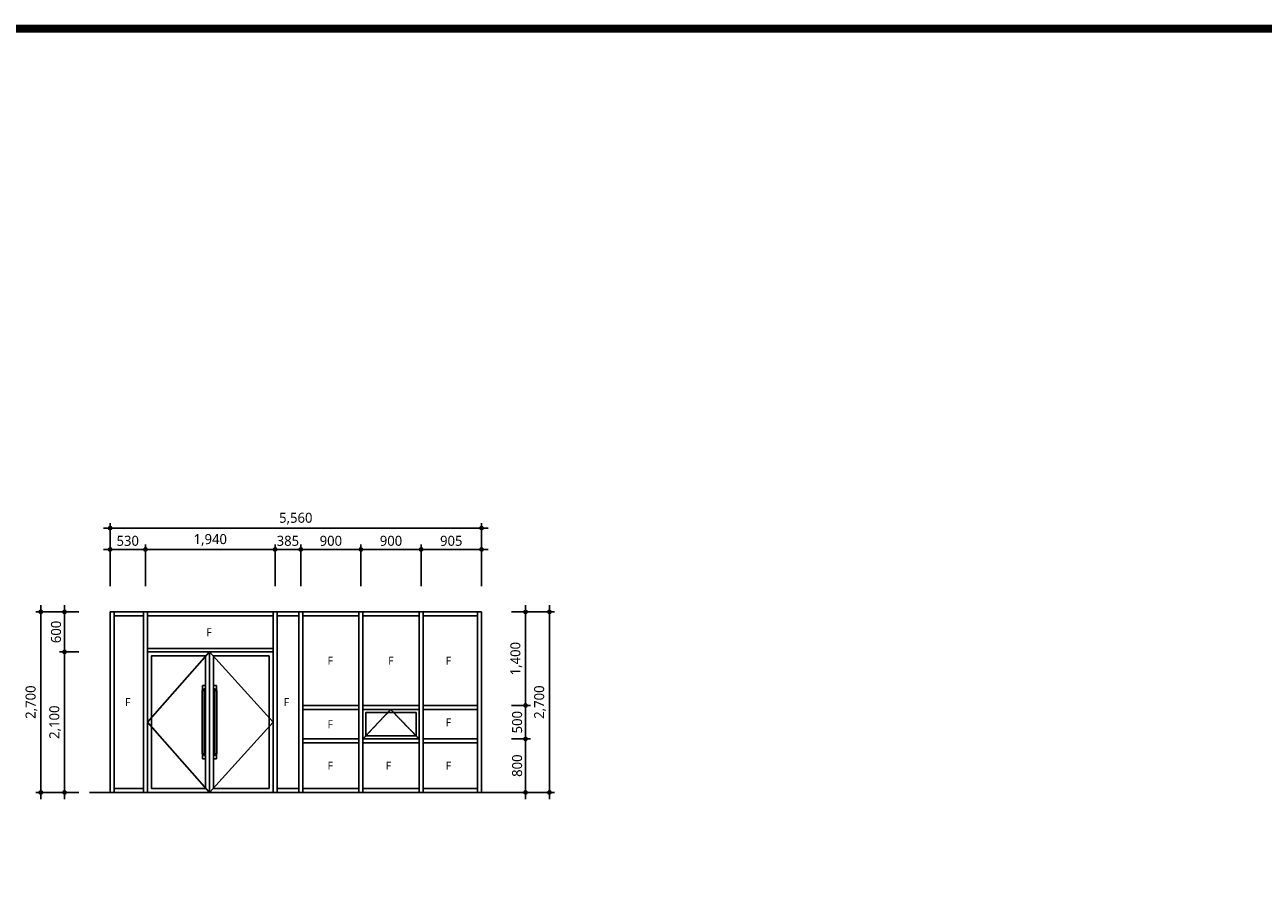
# Model space of a CAD drawing. Header units: millimetres. Extents: x 3514308 to 4174071, y -6064565 to -5128588.
# Tile 6 of 161: x 3697768 to 3716304, y -6031294 to -6018545. Entities that reach past the tile are written whole.
import ezdxf
from ezdxf.enums import TextEntityAlignment as Align

# ---------------------------------------------------------------- set-up
doc = ezdxf.new("R2010")
doc.units = ezdxf.units.MM
doc.header["$MEASUREMENT"] = 0
doc.linetypes.add('CEN', pattern=[66, 60, -2, 2, -2])
doc.linetypes.add('HIDDEN', pattern=[0.375, 0.25, -0.125])
doc.layers.get('0').update_dxf_attribs({"linetype": 'CONTINUOUS'})
doc.layers.get('DEFPOINTS').update_dxf_attribs({"linetype": 'CONTINUOUS'})
for name, color, linetype in [('3', 3, 'CONTINUOUS'), ('A_GE_FORM', 7, 'CONTINUOUS'), ('AA-DWXM-DOOR', 4, 'CONTINUOUS'), ('AA-DWXM-WIND', 4, 'CONTINUOUS'), ('AA-XXXX-CNTL', 1, 'CEN'), ('AA-XXXX-DIMS', 7, 'CONTINUOUS'), ('AA-XXXX-TEXT', 3, 'CONTINUOUS')]:
    doc.layers.add(name, color=color, linetype=linetype)
doc.styles.add('HAUD01', font='malgun.ttf')
doc.styles.add('맑은고딕', font='malgun.ttf')
doc.dimstyles.new('HAUD-외부(50)', dxfattribs={"dimscale": 50, "dimtxt": 3, "dimasz": 1, "dimexe": 1.5, "dimexo": 3, "dimgap": 1, "dimtad": 1, "dimdec": 0, "dimdsep": 46, "dimlunit": 6, "dimtxsty": 'HAUD01', "dimblk": 'DIMDOT', "dimcen": 2.5, "dimdle": 1.5, "dimclrd": 7, "dimclre": 7, "dimclrt": 3, "dimadec": 0, "dimazin": 0, "dimtfac": 1, "dimtdec": 0, "dimtix": 1, "dimtmove": 2, "dimatfit": 3, "dimfxl": 0, "dimtvp": 1, "dimtolj": 1, "dimtzin": 0, "dimarcsym": 0})

# ---------------------------------------------------------------- blocks, each defined once
blk = doc.blocks.new('DIMDOT')
blk.add_line((-2, 0), (2, 0))
blk.add_circle((0, 0), 0.5)
blk = doc.blocks.new('*D936')
at = {"layer": 'AA-XXXX-DIMS', "color": 7, "lineweight": -2, "transparency": 16777216}
for p, q in [((3703699, -6026942), (3703699, -6026317)), ((3704554, -6026392), (3703749, -6026392)), ((3704604, -6026942), (3704604, -6026317))]:
    blk.add_line(p, q, dxfattribs=at)
at = {"layer": 'DEFPOINTS', "color": 0, "transparency": 16777216}
for p in [(3703699, -6026392), (3703699, -6027092), (3704604, -6027092)]:
    blk.add_point(p, dxfattribs=at)
at = {"layer": 'AA-XXXX-DIMS', "color": 7, "lineweight": -2, "transparency": 16777216, "xscale": 50, "yscale": 50, "zscale": 50, "rotation": 180}
blk.add_blockref('DIMDOT', (3703699, -6026392), dxfattribs=at)
at = {"layer": 'AA-XXXX-DIMS', "color": 7, "lineweight": -2, "transparency": 16777216, "xscale": 50, "yscale": 50, "zscale": 50}
blk.add_blockref('DIMDOT', (3704604, -6026392), dxfattribs=at)
at = {"layer": 'AA-XXXX-DIMS', "color": 3, "transparency": 16777216, "insert": (3704151, -6026264), "char_height": 150, "attachment_point": 5, "style": 'HAUD01'}
blk.add_mtext('\\A1;905', dxfattribs=at)
blk = doc.blocks.new('*D937')
at = {"layer": 'AA-XXXX-DIMS', "color": 7, "lineweight": -2, "transparency": 16777216}
for p, q in [((3699044, -6026942), (3699044, -6025997)), ((3704604, -6026942), (3704604, -6025997)), ((3704554, -6026072), (3699094, -6026072))]:
    blk.add_line(p, q, dxfattribs=at)
at = {"layer": 'DEFPOINTS', "color": 0, "transparency": 16777216}
for p in [(3699044, -6026072), (3699044, -6027092), (3704604, -6027092)]:
    blk.add_point(p, dxfattribs=at)
at = {"layer": 'AA-XXXX-DIMS', "color": 7, "lineweight": -2, "transparency": 16777216, "xscale": 50, "yscale": 50, "zscale": 50, "rotation": 180}
blk.add_blockref('DIMDOT', (3699044, -6026072), dxfattribs=at)
at = {"layer": 'AA-XXXX-DIMS', "color": 7, "lineweight": -2, "transparency": 16777216, "xscale": 50, "yscale": 50, "zscale": 50}
blk.add_blockref('DIMDOT', (3704604, -6026072), dxfattribs=at)
at = {"layer": 'AA-XXXX-DIMS', "color": 3, "transparency": 16777216, "insert": (3701824, -6025932), "char_height": 150, "attachment_point": 5, "style": '맑은고딕'}
blk.add_mtext('\\A1;5,560', dxfattribs=at)
blk = doc.blocks.new('*D938')
at = {"layer": 'AA-XXXX-DIMS', "color": 7, "lineweight": -2, "transparency": 16777216}
for p, q in [((3702799, -6026942), (3702799, -6026317)), ((3703649, -6026392), (3702849, -6026392)), ((3703699, -6026942), (3703699, -6026317))]:
    blk.add_line(p, q, dxfattribs=at)
at = {"layer": 'DEFPOINTS', "color": 0, "transparency": 16777216}
for p in [(3702799, -6026392), (3702799, -6027092), (3703699, -6027092)]:
    blk.add_point(p, dxfattribs=at)
at = {"layer": 'AA-XXXX-DIMS', "color": 7, "lineweight": -2, "transparency": 16777216, "xscale": 50, "yscale": 50, "zscale": 50, "rotation": 180}
blk.add_blockref('DIMDOT', (3702799, -6026392), dxfattribs=at)
at = {"layer": 'AA-XXXX-DIMS', "color": 7, "lineweight": -2, "transparency": 16777216, "xscale": 50, "yscale": 50, "zscale": 50}
blk.add_blockref('DIMDOT', (3703699, -6026392), dxfattribs=at)
at = {"layer": 'AA-XXXX-DIMS', "color": 3, "transparency": 16777216, "insert": (3703249, -6026264), "char_height": 150, "attachment_point": 5, "style": 'HAUD01'}
blk.add_mtext('\\A1;900', dxfattribs=at)
blk = doc.blocks.new('*D939')
at = {"layer": 'AA-XXXX-DIMS', "color": 7, "lineweight": -2, "transparency": 16777216}
for p, q in [((3701899, -6026942), (3701899, -6026317)), ((3702749, -6026392), (3701949, -6026392)), ((3702799, -6026942), (3702799, -6026317))]:
    blk.add_line(p, q, dxfattribs=at)
at = {"layer": 'DEFPOINTS', "color": 0, "transparency": 16777216}
for p in [(3701899, -6026392), (3701899, -6027092), (3702799, -6027092)]:
    blk.add_point(p, dxfattribs=at)
at = {"layer": 'AA-XXXX-DIMS', "color": 7, "lineweight": -2, "transparency": 16777216, "xscale": 50, "yscale": 50, "zscale": 50, "rotation": 180}
blk.add_blockref('DIMDOT', (3701899, -6026392), dxfattribs=at)
at = {"layer": 'AA-XXXX-DIMS', "color": 7, "lineweight": -2, "transparency": 16777216, "xscale": 50, "yscale": 50, "zscale": 50}
blk.add_blockref('DIMDOT', (3702799, -6026392), dxfattribs=at)
at = {"layer": 'AA-XXXX-DIMS', "color": 3, "transparency": 16777216, "insert": (3702349, -6026264), "char_height": 150, "attachment_point": 5, "style": 'HAUD01'}
blk.add_mtext('\\A1;900', dxfattribs=at)
blk = doc.blocks.new('*D940')
at = {"layer": 'AA-XXXX-DIMS', "color": 7, "lineweight": -2, "transparency": 16777216}
for p, q in [((3701464, -6026392), (3701414, -6026392)), ((3701514, -6026942), (3701514, -6026317)), ((3701899, -6026392), (3701514, -6026392)), ((3701899, -6026942), (3701899, -6026317)), ((3701949, -6026392), (3701999, -6026392))]:
    blk.add_line(p, q, dxfattribs=at)
at = {"layer": 'DEFPOINTS', "color": 0, "transparency": 16777216}
for p in [(3701514, -6026392), (3701514, -6027092), (3701899, -6027092)]:
    blk.add_point(p, dxfattribs=at)
at = {"layer": 'AA-XXXX-DIMS', "color": 7, "lineweight": -2, "transparency": 16777216, "xscale": 50, "yscale": 50, "zscale": 50}
blk.add_blockref('DIMDOT', (3701514, -6026392), dxfattribs=at)
at = {"layer": 'AA-XXXX-DIMS', "color": 7, "lineweight": -2, "transparency": 16777216, "xscale": 50, "yscale": 50, "zscale": 50, "rotation": 180}
blk.add_blockref('DIMDOT', (3701899, -6026392), dxfattribs=at)
at = {"layer": 'AA-XXXX-DIMS', "color": 3, "transparency": 16777216, "insert": (3701706, -6026264), "char_height": 150, "attachment_point": 5, "style": 'HAUD01'}
blk.add_mtext('\\A1;385', dxfattribs=at)
blk = doc.blocks.new('*D941')
at = {"layer": 'AA-XXXX-DIMS', "color": 7, "lineweight": -2, "transparency": 16777216}
for p, q in [((3699574, -6026942), (3699574, -6026317)), ((3701464, -6026392), (3699624, -6026392)), ((3701514, -6026942), (3701514, -6026317))]:
    blk.add_line(p, q, dxfattribs=at)
at = {"layer": 'DEFPOINTS', "color": 0, "transparency": 16777216}
for p in [(3699574, -6026392), (3699574, -6027092), (3701514, -6027092)]:
    blk.add_point(p, dxfattribs=at)
at = {"layer": 'AA-XXXX-DIMS', "color": 7, "lineweight": -2, "transparency": 16777216, "xscale": 50, "yscale": 50, "zscale": 50, "rotation": 180}
blk.add_blockref('DIMDOT', (3699574, -6026392), dxfattribs=at)
at = {"layer": 'AA-XXXX-DIMS', "color": 7, "lineweight": -2, "transparency": 16777216, "xscale": 50, "yscale": 50, "zscale": 50}
blk.add_blockref('DIMDOT', (3701514, -6026392), dxfattribs=at)
at = {"layer": 'AA-XXXX-DIMS', "color": 3, "transparency": 16777216, "insert": (3700544, -6026251), "char_height": 150, "attachment_point": 5, "style": 'HAUD01'}
blk.add_mtext('\\A1;1,940', dxfattribs=at)
blk = doc.blocks.new('*D942')
at = {"layer": 'AA-XXXX-DIMS', "color": 7, "lineweight": -2, "transparency": 16777216}
for p, q in [((3699044, -6026942), (3699044, -6026317)), ((3699524, -6026392), (3699094, -6026392)), ((3699574, -6026942), (3699574, -6026317))]:
    blk.add_line(p, q, dxfattribs=at)
at = {"layer": 'DEFPOINTS', "color": 0, "transparency": 16777216}
for p in [(3699044, -6026392), (3699044, -6027092), (3699574, -6027092)]:
    blk.add_point(p, dxfattribs=at)
at = {"layer": 'AA-XXXX-DIMS', "color": 7, "lineweight": -2, "transparency": 16777216, "xscale": 50, "yscale": 50, "zscale": 50, "rotation": 180}
blk.add_blockref('DIMDOT', (3699044, -6026392), dxfattribs=at)
at = {"layer": 'AA-XXXX-DIMS', "color": 7, "lineweight": -2, "transparency": 16777216, "xscale": 50, "yscale": 50, "zscale": 50}
blk.add_blockref('DIMDOT', (3699574, -6026392), dxfattribs=at)
at = {"layer": 'AA-XXXX-DIMS', "color": 3, "transparency": 16777216, "insert": (3699309, -6026264), "char_height": 150, "attachment_point": 5, "style": 'HAUD01'}
blk.add_mtext('\\A1;530', dxfattribs=at)
blk = doc.blocks.new('*D943')
at = {"layer": 'AA-XXXX-DIMS', "color": 7, "lineweight": -2, "transparency": 16777216}
for p, q in [((3698308, -6027326), (3697933, -6027326)), ((3698008, -6027376), (3698008, -6029976)), ((3698308, -6030026), (3697933, -6030026))]:
    blk.add_line(p, q, dxfattribs=at)
at = {"layer": 'DEFPOINTS', "color": 0, "transparency": 16777216}
for p in [(3698458, -6027326), (3698008, -6030026), (3698458, -6030026)]:
    blk.add_point(p, dxfattribs=at)
at = {"layer": 'AA-XXXX-DIMS', "color": 7, "lineweight": -2, "transparency": 16777216, "xscale": 50, "yscale": 50, "zscale": 50}
for p, rotation in [((3698008, -6027326), 90), ((3698008, -6030026), 270)]:
    blk.add_blockref('DIMDOT', p, dxfattribs=dict(at, rotation=rotation))
at = {"layer": 'AA-XXXX-DIMS', "color": 3, "transparency": 16777216, "insert": (3697868, -6028676), "char_height": 150, "attachment_point": 5, "rotation": 90, "style": '맑은고딕'}
blk.add_mtext('\\A1;2,700', dxfattribs=at)
blk = doc.blocks.new('*D944')
at = {"layer": 'AA-XXXX-DIMS', "color": 7, "lineweight": -2, "transparency": 16777216}
for p, q in [((3698576, -6027926), (3698289, -6027926)), ((3698364, -6027976), (3698364, -6029976)), ((3698576, -6030026), (3698289, -6030026))]:
    blk.add_line(p, q, dxfattribs=at)
at = {"layer": 'DEFPOINTS', "color": 0, "transparency": 16777216}
for p in [(3698726, -6027926), (3698364, -6030026), (3698726, -6030026)]:
    blk.add_point(p, dxfattribs=at)
at = {"layer": 'AA-XXXX-DIMS', "color": 7, "lineweight": -2, "transparency": 16777216, "xscale": 50, "yscale": 50, "zscale": 50}
for p, rotation in [((3698364, -6027926), 90), ((3698364, -6030026), 270)]:
    blk.add_blockref('DIMDOT', p, dxfattribs=dict(at, rotation=rotation))
at = {"layer": 'AA-XXXX-DIMS', "color": 3, "transparency": 16777216, "insert": (3698223, -6028976), "char_height": 150, "attachment_point": 5, "rotation": 90, "style": '맑은고딕'}
blk.add_mtext('\\A1;2,100', dxfattribs=at)
blk = doc.blocks.new('*D945')
at = {"layer": 'AA-XXXX-DIMS', "color": 7, "lineweight": -2, "transparency": 16777216}
for p, q in [((3698576, -6027326), (3698289, -6027326)), ((3698364, -6027876), (3698364, -6027376)), ((3698576, -6027926), (3698289, -6027926))]:
    blk.add_line(p, q, dxfattribs=at)
at = {"layer": 'DEFPOINTS', "color": 0, "transparency": 16777216}
for p in [(3698364, -6027326), (3698726, -6027326), (3698726, -6027926)]:
    blk.add_point(p, dxfattribs=at)
at = {"layer": 'AA-XXXX-DIMS', "color": 7, "lineweight": -2, "transparency": 16777216, "xscale": 50, "yscale": 50, "zscale": 50}
for p, rotation in [((3698364, -6027326), 90), ((3698364, -6027926), 270)]:
    blk.add_blockref('DIMDOT', p, dxfattribs=dict(at, rotation=rotation))
at = {"layer": 'AA-XXXX-DIMS', "color": 3, "transparency": 16777216, "insert": (3698236, -6027626), "char_height": 150, "attachment_point": 5, "rotation": 90, "style": '맑은고딕'}
blk.add_mtext('\\A1;600', dxfattribs=at)
blk = doc.blocks.new('*D946')
at = {"layer": 'AA-XXXX-DIMS', "color": 7, "lineweight": -2, "transparency": 16777216}
for p, q in [((3705320, -6027326), (3705695, -6027326)), ((3705620, -6027376), (3705620, -6029976)), ((3705320, -6030026), (3705695, -6030026))]:
    blk.add_line(p, q, dxfattribs=at)
at = {"layer": 'DEFPOINTS', "color": 0, "transparency": 16777216}
for p in [(3705170, -6027326), (3705170, -6030026), (3705620, -6030026)]:
    blk.add_point(p, dxfattribs=at)
at = {"layer": 'AA-XXXX-DIMS', "color": 7, "lineweight": -2, "transparency": 16777216, "xscale": 50, "yscale": 50, "zscale": 50}
for p, rotation in [((3705620, -6027326), 90), ((3705620, -6030026), 270)]:
    blk.add_blockref('DIMDOT', p, dxfattribs=dict(at, rotation=rotation))
at = {"layer": 'AA-XXXX-DIMS', "color": 3, "transparency": 16777216, "insert": (3705480, -6028676), "char_height": 150, "attachment_point": 5, "rotation": 90, "style": '맑은고딕'}
blk.add_mtext('\\A1;2,700', dxfattribs=at)
blk = doc.blocks.new('*D947')
at = {"layer": 'AA-XXXX-DIMS', "color": 7, "lineweight": -2, "transparency": 16777216}
for p, q in [((3705052, -6029226), (3705339, -6029226)), ((3705264, -6029276), (3705264, -6029976)), ((3705052, -6030026), (3705339, -6030026))]:
    blk.add_line(p, q, dxfattribs=at)
at = {"layer": 'DEFPOINTS', "color": 0, "transparency": 16777216}
for p in [(3704902, -6029226), (3704902, -6030026), (3705264, -6030026)]:
    blk.add_point(p, dxfattribs=at)
at = {"layer": 'AA-XXXX-DIMS', "color": 7, "lineweight": -2, "transparency": 16777216, "xscale": 50, "yscale": 50, "zscale": 50}
for p, rotation in [((3705264, -6029226), 90), ((3705264, -6030026), 270)]:
    blk.add_blockref('DIMDOT', p, dxfattribs=dict(at, rotation=rotation))
at = {"layer": 'AA-XXXX-DIMS', "color": 3, "transparency": 16777216, "insert": (3705137, -6029626), "char_height": 150, "attachment_point": 5, "rotation": 90, "style": '맑은고딕'}
blk.add_mtext('\\A1;800', dxfattribs=at)
blk = doc.blocks.new('*D948')
at = {"layer": 'AA-XXXX-DIMS', "color": 7, "lineweight": -2, "transparency": 16777216}
for p, q in [((3705052, -6027326), (3705339, -6027326)), ((3705264, -6028676), (3705264, -6027376)), ((3705052, -6028726), (3705339, -6028726))]:
    blk.add_line(p, q, dxfattribs=at)
at = {"layer": 'DEFPOINTS', "color": 0, "transparency": 16777216}
for p in [(3704902, -6027326), (3705264, -6027326), (3704902, -6028726)]:
    blk.add_point(p, dxfattribs=at)
at = {"layer": 'AA-XXXX-DIMS', "color": 7, "lineweight": -2, "transparency": 16777216, "xscale": 50, "yscale": 50, "zscale": 50}
for p, rotation in [((3705264, -6027326), 90), ((3705264, -6028726), 270)]:
    blk.add_blockref('DIMDOT', p, dxfattribs=dict(at, rotation=rotation))
at = {"layer": 'AA-XXXX-DIMS', "color": 3, "transparency": 16777216, "insert": (3705124, -6028026), "char_height": 150, "attachment_point": 5, "rotation": 90, "style": '맑은고딕'}
blk.add_mtext('\\A1;1,400', dxfattribs=at)
blk = doc.blocks.new('*D949')
at = {"layer": 'AA-XXXX-DIMS', "color": 7, "lineweight": -2, "transparency": 16777216}
for p, q in [((3705052, -6028726), (3705339, -6028726)), ((3705264, -6029176), (3705264, -6028776)), ((3705052, -6029226), (3705339, -6029226))]:
    blk.add_line(p, q, dxfattribs=at)
at = {"layer": 'DEFPOINTS', "color": 0, "transparency": 16777216}
for p in [(3704902, -6028726), (3705264, -6028726), (3704902, -6029226)]:
    blk.add_point(p, dxfattribs=at)
at = {"layer": 'AA-XXXX-DIMS', "color": 7, "lineweight": -2, "transparency": 16777216, "xscale": 50, "yscale": 50, "zscale": 50}
for p, rotation in [((3705264, -6028726), 90), ((3705264, -6029226), 270)]:
    blk.add_blockref('DIMDOT', p, dxfattribs=dict(at, rotation=rotation))
at = {"layer": 'AA-XXXX-DIMS', "color": 3, "transparency": 16777216, "insert": (3705137, -6028976), "char_height": 150, "attachment_point": 5, "rotation": 90, "style": '맑은고딕'}
blk.add_mtext('\\A1;500', dxfattribs=at)
blk = doc.blocks.new('sheet _서영')
at = {"layer": 'A_GE_FORM', "const_width": 1.5}
blk.add_lwpolyline([(-361868.49, -1059038.93), (-362670.49, -1059038.93), (-362670.49, -1058483.93), (-361868.49, -1058483.93)], close=True, dxfattribs=at)

msp = doc.modelspace()

# ---------------------------------------------------------------- linework, layer by layer
at = {"layer": 'AA-DWXM-DOOR'}
for p, q in [((3704603.902, -6027325.825), (3699043.902, -6027325.825)), ((3699043.902, -6030025.825), (3699043.902, -6027325.825)), ((3699103.902, -6030025.825), (3699103.902, -6027325.825)), ((3699543.902, -6030025.825), (3699543.902, -6027325.825)), ((3699603.902, -6030025.825), (3699603.902, -6027325.825)), ((3701483.902, -6030025.825), (3701483.902, -6027325.825)), ((3701543.902, -6030025.825), (3701543.902, -6027325.825)), ((3701868.902, -6030025.825), (3701868.902, -6027325.825)), ((3701928.902, -6030025.825), (3701928.902, -6027325.825)), ((3702768.902, -6030025.825), (3702768.902, -6027325.825)), ((3702828.902, -6030025.825), (3702828.902, -6027325.825)), ((3703668.902, -6030025.825), (3703668.902, -6027325.825)), ((3703728.902, -6030025.825), (3703728.902, -6027325.825)), ((3704543.902, -6030025.825), (3704543.902, -6027325.825)), ((3704603.902, -6030025.825), (3704603.902, -6027325.825)), ((3699543.902, -6027385.825), (3699103.902, -6027385.825)), ((3701483.902, -6027385.825), (3699603.902, -6027385.825)), ((3701868.902, -6027385.825), (3701543.902, -6027385.825)), ((3702768.902, -6027385.825), (3701928.902, -6027385.825)), ((3703668.902, -6027385.825), (3702828.902, -6027385.825)), ((3704543.902, -6027385.825), (3703728.902, -6027385.825)), ((3701483.902, -6027875.825), (3699603.902, -6027875.825)), ((3701483.902, -6027925.825), (3699603.902, -6027925.825)), ((3700533.902, -6027925.825), (3700533.902, -6030025.825)), ((3700428.902, -6028500.825), (3700428.902, -6028425.825)), ((3700473.902, -6028425.825), (3700428.902, -6028425.825)), ((3700473.902, -6028475.825), (3700473.902, -6028425.825)), ((3700593.902, -6028475.825), (3700593.902, -6028425.825)), ((3700593.902, -6028425.825), (3700638.902, -6028425.825)), ((3700638.902, -6028500.825), (3700638.902, -6028425.825)), ((3700423.902, -6028500.825), (3700423.902, -6029450.825)), ((3700423.902, -6028500.825), (3700453.902, -6028500.825)), ((3700448.902, -6028475.825), (3700448.902, -6028500.825)), ((3700473.902, -6028475.825), (3700448.902, -6028475.825)), ((3700453.902, -6028500.825), (3700453.902, -6029450.825)), ((3700593.902, -6028475.825), (3700618.902, -6028475.825)), ((3700613.902, -6028500.825), (3700613.902, -6029450.825)), ((3700643.902, -6028500.825), (3700613.902, -6028500.825)), ((3700618.902, -6028475.825), (3700618.902, -6028500.825)), ((3700643.902, -6028500.825), (3700643.902, -6029450.825)), ((3702768.902, -6028725.825), (3701928.902, -6028725.825)), ((3702768.902, -6028785.825), (3701928.902, -6028785.825)), ((3703668.902, -6028725.825), (3702828.902, -6028725.825)), ((3703668.902, -6028785.825), (3702828.902, -6028785.825)), ((3704543.902, -6028725.825), (3703728.902, -6028725.825)), ((3704543.902, -6028785.825), (3703728.902, -6028785.825)), ((3702768.902, -6029225.825), (3701928.902, -6029225.825)), ((3702768.902, -6029285.825), (3701928.902, -6029285.825)), ((3703668.902, -6029225.825), (3702828.902, -6029225.825)), ((3703668.902, -6029285.825), (3702828.902, -6029285.825)), ((3704543.902, -6029225.825), (3703728.902, -6029225.825)), ((3704543.902, -6029285.825), (3703728.902, -6029285.825)), ((3700423.902, -6029450.825), (3700453.902, -6029450.825)), ((3700428.902, -6029450.825), (3700428.902, -6029525.825)), ((3700473.902, -6029525.825), (3700428.902, -6029525.825)), ((3700448.902, -6029475.825), (3700448.902, -6029450.825)), ((3700473.902, -6029475.825), (3700448.902, -6029475.825)), ((3700473.902, -6029475.825), (3700473.902, -6029525.825)), ((3700593.902, -6029475.825), (3700593.902, -6029525.825)), ((3700593.902, -6029475.825), (3700618.902, -6029475.825)), ((3700593.902, -6029525.825), (3700638.902, -6029525.825)), ((3700643.902, -6029450.825), (3700613.902, -6029450.825)), ((3700618.902, -6029475.825), (3700618.902, -6029450.825)), ((3700638.902, -6029450.825), (3700638.902, -6029525.825)), ((3704603.902, -6030025.825), (3699043.902, -6030025.825)), ((3699543.902, -6029965.825), (3699103.902, -6029965.825)), ((3701868.902, -6029965.825), (3701543.902, -6029965.825)), ((3702768.902, -6029965.825), (3701928.902, -6029965.825)), ((3703668.902, -6029965.825), (3702828.902, -6029965.825)), ((3704543.902, -6029965.825), (3703728.902, -6029965.825))]:
    msp.add_line(p, q, dxfattribs=at)
for points in [[(3700473.902, -6029965.825), (3699663.902, -6029965.825), (3699663.902, -6027985.825), (3700473.902, -6027985.825)], [(3700593.902, -6029965.825), (3701423.902, -6029965.825), (3701423.902, -6027985.825), (3700593.902, -6027985.825)]]:
    msp.add_lwpolyline(points, close=True, dxfattribs=at)
at = {"layer": 'AA-DWXM-WIND', "color": 250, "linetype": 'HIDDEN'}
msp.add_lwpolyline([(3703668.902, -6029225.825), (3703243.902, -6028785.825), (3702828.902, -6029225.825)], dxfattribs=at)
at = {"layer": 'AA-DWXM-WIND', "color": 5}
msp.add_lwpolyline([(3703623.902, -6028830.825), (3702873.902, -6028830.825), (3702873.902, -6029180.825), (3703623.902, -6029180.825)], close=True, dxfattribs=at)
at = {"layer": 'AA-XXXX-CNTL', "color": 1, "linetype": 'Continuous'}
msp.add_line((3705318.838, -6030025.825), (3698738.838, -6030025.825), dxfattribs=at)
at = {"layer": 'AA-XXXX-CNTL', "linetype": 'Continuous'}
for points in [[(3700533.902, -6027925.825), (3699603.902, -6028975.825), (3700533.902, -6030025.825)], [(3700533.902, -6027925.825), (3701483.902, -6028975.825), (3700533.902, -6030025.825)]]:
    msp.add_lwpolyline(points, dxfattribs=at)

# ---------------------------------------------------------------- block references
at = {"layer": '3', "xscale": 80, "yscale": 80, "zscale": 80}
msp.add_blockref('sheet _서영', (32684555.898, 78660109.365), dxfattribs=at)

# ---------------------------------------------------------------- texts
at = {"layer": 'AA-XXXX-TEXT', "style": 'HAUD01'}
for p in [(3700525.016, -6027630.825), (3702339.724, -6028055.825), (3703247.33, -6028055.825), (3704109.844, -6028055.825), (3699308.348, -6028675.825), (3701685.234, -6028675.825), (3702339.724, -6029005.825), (3704109.844, -6028978.118), (3702339.724, -6029625.825), (3703211.747, -6029625.825), (3704109.844, -6029625.825)]:
    msp.add_text('F', height=120, dxfattribs=at).set_placement(p, align=Align.MIDDLE_CENTER)

# ---------------------------------------------------------------- dimensions: what is measured, and where the dimension line sits
at = {"layer": 'AA-XXXX-DIMS'}
for base, p1, p2, angle, override, picture, middle in [((3699043.902, -6026071.847), (3704603.902, -6027091.847), (3699043.902, -6027091.847), 180, {"dimtxsty": '맑은고딕'}, '*D937', (3701823.902, -6025931.765)), ((3698007.764, -6030025.825), (3698457.764, -6027325.825), (3698457.764, -6030025.825), 90, {"dimtxsty": '맑은고딕', "dimtmove": 0}, '*D943', (3697867.682, -6028675.825)), ((3698363.764, -6027325.825), (3698725.8, -6027925.825), (3698725.8, -6027325.825), 90, {"dimtxsty": '맑은고딕'}, '*D945', (3698236.267, -6027625.825)), ((3705264.431, -6027325.825), (3704902.395, -6028725.825), (3704902.395, -6027325.825), 90, {"dimtxsty": '맑은고딕'}, '*D948', (3705123.942, -6028025.825)), ((3705620.431, -6030025.825), (3705170.431, -6027325.825), (3705170.431, -6030025.825), 90, {"dimtxsty": '맑은고딕', "dimtmove": 0}, '*D946', (3705480.349, -6028675.825)), ((3698363.764, -6030025.825), (3698725.8, -6027925.825), (3698725.8, -6030025.825), 270, {"dimtxsty": '맑은고딕'}, '*D944', (3698223.274, -6028975.825)), ((3705264.431, -6028725.825), (3704902.395, -6029225.825), (3704902.395, -6028725.825), 90, {"dimtxsty": '맑은고딕'}, '*D949', (3705136.934, -6028975.825)), ((3705264.431, -6030025.825), (3704902.395, -6029225.825), (3704902.395, -6030025.825), 270, {"dimtxsty": '맑은고딕'}, '*D947', (3705136.934, -6029625.825))]:
    dim = msp.add_linear_dim(base=base, p1=p1, p2=p2, angle=angle, dimstyle='HAUD-외부(50)', override=override, dxfattribs=at)
    dim.commit()
    dim.dimension.update_dxf_attribs({"geometry": picture, "text_midpoint": middle})
for base, p1, p2, picture, middle in [((3699043.902, -6026391.847), (3699573.902, -6027091.847), (3699043.902, -6027091.847), '*D942', (3699308.902, -6026264.35)), ((3699573.902, -6026391.847), (3701513.902, -6027091.847), (3699573.902, -6027091.847), '*D941', (3700543.902, -6026251.358)), ((3701513.902, -6026391.847), (3701898.902, -6027091.847), (3701513.902, -6027091.847), '*D940', (3701706.402, -6026264.35)), ((3701898.902, -6026391.847), (3702798.902, -6027091.847), (3701898.902, -6027091.847), '*D939', (3702348.902, -6026264.35)), ((3702798.902, -6026391.847), (3703698.902, -6027091.847), (3702798.902, -6027091.847), '*D938', (3703248.902, -6026264.35)), ((3703698.902, -6026391.847), (3704603.902, -6027091.847), (3703698.902, -6027091.847), '*D936', (3704151.402, -6026264.35))]:
    dim = msp.add_linear_dim(base=base, p1=p1, p2=p2, angle=180, dimstyle='HAUD-외부(50)', dxfattribs=at)
    dim.commit()
    dim.dimension.update_dxf_attribs({"geometry": picture, "text_midpoint": middle})

doc.saveas('drawing.dxf')
